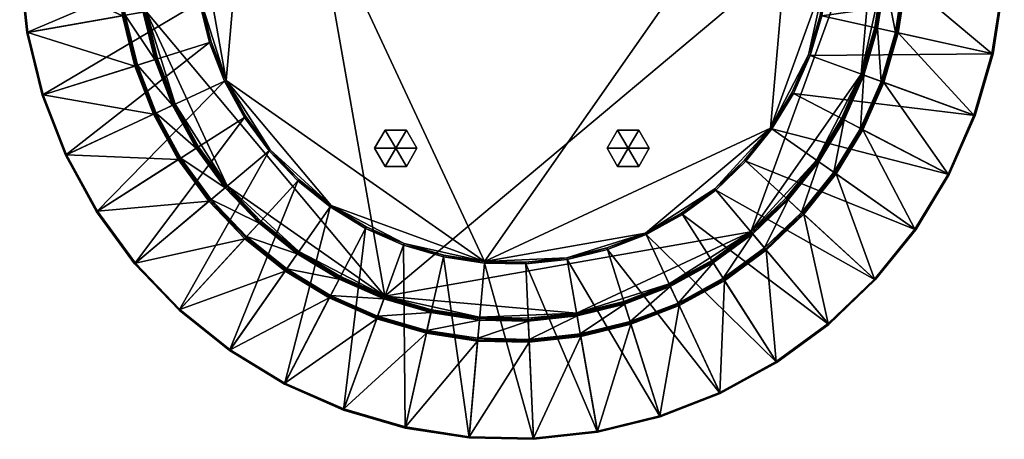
# Model space of a CAD drawing. Header units: millimetres. Extents: x 11262 to 12262, y -3984 to -1514.
# Tile 5 of 6: x 11562 to 11962, y -1914 to -1743. Entities that reach past the tile are written whole.
import ezdxf

# ---------------------------------------------------------------- set-up
doc = ezdxf.new("R2010")
doc.units = ezdxf.units.MM
doc.layers.add('002', color=7, linetype='Continuous', true_color=0x6c0888)

# ---------------------------------------------------------------- blocks, each defined once
blk = doc.blocks.new('Cylinder129')
at = {"color": 0}
mesh = blk.add_polyface(dxfattribs=at)
corners = [(0, 0), (15, 0), (7.5, 12.99), (-7.5, 12.99), (-15, 0), (-7.5, -12.99), (7.5, -12.99), (15, 0, 15), (7.5, 12.99, 15), (-7.5, 12.99, 15), (-15, 0, 15), (-7.5, -12.99, 15), (7.5, -12.99, 15), (0, 0, 15)]
mesh.append_faces([[corners[k] for k in face] for face in [(1, 8, 7), (2, 9, 8), (3, 10, 9), (4, 11, 10), (5, 12, 11), (6, 7, 12)]], dxfattribs={"vtx0": -1, "color": 0})
mesh.append_faces([[corners[k] for k in face] for face in [(0, 2, 1), (0, 3, 2), (0, 4, 3), (0, 5, 4), (0, 6, 5), (0, 1, 6), (13, 7, 8), (13, 8, 9), (13, 9, 10), (13, 10, 11), (13, 11, 12), (13, 12, 7)]], dxfattribs={"vtx0": -1, "vtx2": -1, "color": 0})
mesh.append_faces([[corners[k] for k in face] for face in [(1, 2, 8), (2, 3, 9), (3, 4, 10), (4, 5, 11), (5, 6, 12), (6, 1, 7)]], dxfattribs={"vtx2": -1, "color": 0})

msp = doc.modelspace()

# ---------------------------------------------------------------- block references
at = {"layer": '002', "color": 84, "true_color": 0x1bb11b, "xscale": 0.5721971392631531, "yscale": 0.5721971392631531, "zscale": 0.5590421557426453}
for p in [(11715.02, -1795.47, 37.97), (11809.43, -1795.47, 37.97)]:
    msp.add_blockref('Cylinder129', p, dxfattribs=at)

# ---------------------------------------------------------------- meshes
at = {"layer": '002', "color": 236, "true_color": 0x8d073a}
mesh = msp.add_polyface(dxfattribs=at)
corners = [(11806.07, -1593.26, 46.36), (11821.41, -1600.02, 46.36), (11835.74, -1608.71, 46.36), (11773.4, -1586.02, 46.36), (11848.82, -1619.21, 46.36), (11860.41, -1631.32, 46.36), (11870.33, -1644.84, 46.36), (11878.39, -1659.54, 46.36), (11751.06, -1841.39, 46.36), (11657.24, -1640.19, 46.36), (11860.93, -1630.88, 46.91), (11849.27, -1618.71, 46.91), (11897.46, -1566.12, 437.14), (11836.13, -1608.16, 46.91), (11877.04, -1549.74, 437.14), (11877.87, -1616.67, 177.17), (11864.21, -1602.41, 177.17), (11848.81, -1590.05, 177.17), (11813.86, -1571.85, 177.17), (11910.89, -1687.49, 177.17), (11665.2, -1598.07, 177.17), (11849.47, -1589.11, 381.78), (11864.99, -1601.56, 381.78), (11870.02, -1596.07, 381.78), (11878.31, -1616.3, 381.22), (11864.6, -1601.99, 381.22), (11864.6, -1601.99, 177.73), (11849.14, -1589.58, 381.22), (11849.14, -1589.58, 177.73), (11870.9, -1644.48, 46.91), (11821.72, -1599.42, 46.91), (11806.3, -1592.63, 46.91), (11789.97, -1588.57, 46.36)]
mesh.append_faces([[corners[k] for k in face] for face in [(3, 0, 2), (2, 5, 7), (3, 2, 7), (7, 8, 9), (3, 7, 9), (15, 17, 18), (19, 15, 18), (19, 18, 20)]], dxfattribs={"vtx0": -1, "vtx1": -1, "vtx2": -1, "color": 236})
mesh.append_faces([[corners[k] for k in face] for face in [(0, 1, 2), (2, 4, 5), (5, 6, 7), (10, 11, 12), (11, 13, 14), (15, 16, 17), (21, 22, 23), (24, 25, 26), (25, 27, 28), (28, 26, 25), (5, 10, 29), (29, 6, 5), (4, 11, 10), (10, 5, 4), (2, 13, 11), (11, 4, 2), (1, 30, 13), (13, 2, 1), (0, 31, 30), (30, 1, 0), (31, 0, 32), (22, 25, 24), (25, 22, 21), (21, 27, 25), (26, 16, 15), (16, 26, 28), (28, 17, 16)]], dxfattribs={"vtx2": -1, "color": 236})
mesh = msp.add_polyface(dxfattribs=at)
corners = [(11679.84, -1615.52, 46.36), (11693.36, -1605.61, 46.36), (11708.06, -1597.54, 46.36), (11641.79, -1669.87, 46.36), (11648.54, -1654.52, 46.36), (11657.24, -1640.19, 46.36), (11634.54, -1702.53, 46.36), (11646.07, -1767.87, 46.36), (11773.4, -1586.02, 46.36), (11667.73, -1627.11, 46.36), (11679.41, -1615, 46.91), (11667.23, -1626.66, 46.91), (11614.65, -1578.47, 437.14), (11656.68, -1639.8, 46.91), (11598.26, -1598.89, 437.14), (11710.6, -1855.56, 177.17), (11910.89, -1687.49, 177.17), (11665.2, -1598.07, 177.17), (11638.57, -1627.12, 177.17), (11620.38, -1662.08, 177.17), (11650.93, -1611.72, 177.17), (11631.06, -1621.86, 382.34), (11644.17, -1605.52, 382.34), (11644.17, -1605.52, 437.13), (11659.67, -1591.48, 381.78), (11644.59, -1605.91, 381.78), (11650.09, -1610.95, 381.78), (11637.64, -1626.46, 381.78), (11664.83, -1597.63, 381.22), (11650.51, -1611.33, 381.22), (11650.51, -1611.33, 177.73), (11638.1, -1626.79, 381.22), (11638.1, -1626.79, 177.73), (11647.94, -1654.21, 46.91), (11641.15, -1669.64, 46.91), (11637.1, -1685.96, 46.36), (11693, -1605.04, 46.91)]
mesh.append_faces([[corners[k] for k in face] for face in [(6, 3, 5), (7, 6, 5), (2, 8, 5), (0, 2, 5), (15, 16, 17), (18, 19, 17)]], dxfattribs={"vtx0": -1, "vtx1": -1, "vtx2": -1, "color": 236})
mesh.append_faces([[corners[k] for k in face] for face in [(9, 0, 5), (20, 18, 17)]], dxfattribs={"vtx1": -1, "color": 236})
mesh.append_faces([[corners[k] for k in face] for face in [(0, 1, 2), (3, 4, 5), (10, 11, 12), (11, 13, 14), (21, 22, 23), (24, 25, 26), (27, 26, 25), (28, 29, 30), (29, 31, 32), (32, 30, 29), (4, 33, 13), (13, 5, 4), (3, 34, 33), (33, 4, 3), (34, 3, 35), (0, 10, 36), (36, 1, 0), (9, 11, 10), (10, 0, 9), (5, 13, 11), (11, 9, 5), (25, 22, 21), (26, 29, 28), (29, 26, 27), (27, 31, 29), (30, 20, 17), (20, 30, 32), (32, 18, 20)]], dxfattribs={"vtx2": -1, "color": 236})
mesh = msp.add_polyface(dxfattribs=at)
corners = [(11718.39, -1834.15, 46.36), (11703.05, -1827.39, 46.36), (11688.71, -1818.7, 46.36), (11751.06, -1841.39, 46.36), (11675.64, -1808.2, 46.36), (11664.04, -1796.09, 46.36), (11654.13, -1782.57, 46.36), (11646.07, -1767.87, 46.36), (11657.24, -1640.19, 46.36), (11663.53, -1796.52, 46.91), (11675.18, -1808.7, 46.91), (11627, -1861.28, 437.14), (11688.33, -1819.25, 46.91), (11647.42, -1877.67, 437.14), (11646.59, -1810.74, 177.17), (11660.25, -1825, 177.17), (11675.64, -1837.36, 177.17), (11710.6, -1855.56, 177.17), (11613.57, -1739.92, 177.17), (11665.2, -1598.07, 177.17), (11640, -1816.27, 381.78), (11654.43, -1831.34, 381.78), (11659.47, -1825.84, 381.78), (11674.99, -1838.3, 381.78), (11646.15, -1811.1, 381.22), (11659.86, -1825.42, 381.22), (11659.86, -1825.42, 177.73), (11675.32, -1837.83, 381.22), (11675.32, -1837.83, 177.73), (11653.56, -1782.93, 46.91), (11702.73, -1827.99, 46.91), (11718.16, -1834.78, 46.91), (11734.49, -1838.84, 46.36), (11654.05, -1831.76, 382.34), (11670.38, -1844.87, 382.34)]
mesh.append_faces([[corners[k] for k in face] for face in [(3, 0, 2), (2, 5, 7), (3, 2, 7), (3, 7, 8), (14, 16, 17), (18, 14, 17), (18, 17, 19)]], dxfattribs={"vtx0": -1, "vtx1": -1, "vtx2": -1, "color": 236})
mesh.append_faces([[corners[k] for k in face] for face in [(0, 1, 2), (2, 4, 5), (5, 6, 7), (9, 10, 11), (10, 12, 13), (14, 15, 16), (20, 21, 22), (23, 22, 21), (24, 25, 26), (25, 27, 28), (28, 26, 25), (5, 9, 29), (29, 6, 5), (4, 10, 9), (9, 5, 4), (2, 12, 10), (10, 4, 2), (1, 30, 12), (12, 2, 1), (0, 31, 30), (30, 1, 0), (31, 0, 32), (21, 33, 34), (22, 25, 24), (25, 22, 23), (23, 27, 25), (26, 15, 14), (15, 26, 28), (28, 16, 15)]], dxfattribs={"vtx2": -1, "color": 236})
mesh = msp.add_polyface(dxfattribs=at)
corners = [(11889.91, -1724.88, 46.36), (11887.36, -1741.45, 46.36), (11882.67, -1757.54, 46.36), (11875.92, -1772.89, 46.36), (11867.22, -1787.22, 46.36), (11878.39, -1659.54, 46.36), (11751.06, -1841.39, 46.36), (11867.77, -1787.61, 46.91), (11876.52, -1773.2, 46.91), (11939.78, -1806.13, 437.14), (11885.88, -1800.29, 177.17), (11896.13, -1783.41, 177.17), (11904.08, -1765.33, 177.17), (11859.26, -1829.34, 177.17), (11910.89, -1687.49, 177.17), (11710.6, -1855.56, 177.17), (11893.4, -1805.55, 437.13), (11904.26, -1787.64, 437.13), (11904.26, -1787.64, 382.34), (11892.93, -1805.22, 381.78), (11903.76, -1787.38, 381.78), (11897.14, -1783.94, 381.78), (11905.16, -1765.73, 381.78), (11886.35, -1800.62, 381.22), (11896.64, -1783.67, 381.22), (11896.64, -1783.67, 177.73), (11886.35, -1800.62, 177.73), (11904.62, -1765.53, 381.22), (11904.62, -1765.53, 177.73), (11857.22, -1800.75, 46.91), (11883.3, -1757.77, 46.91), (11888.02, -1741.59, 46.91), (11890.58, -1724.93, 46.91), (11890.28, -1708.11, 46.36), (11890.95, -1708.08, 46.91), (11904.77, -1787.91, 437.69)]
mesh.append_faces([[corners[k] for k in face] for face in [(0, 2, 4), (5, 0, 4), (5, 4, 6), (13, 12, 14), (15, 13, 14)]], dxfattribs={"vtx0": -1, "vtx1": -1, "vtx2": -1, "color": 236})
mesh.append_faces([[corners[k] for k in face] for face in [(0, 1, 2), (2, 3, 4), (7, 8, 9), (10, 11, 12), (16, 17, 18), (19, 20, 21), (22, 21, 20), (23, 24, 25), (25, 26, 23), (24, 27, 28), (28, 25, 24), (4, 7, 29), (3, 8, 7), (7, 4, 3), (2, 30, 8), (8, 3, 2), (1, 31, 30), (30, 2, 1), (0, 32, 31), (31, 1, 0), (33, 34, 32), (32, 0, 33), (35, 17, 16), (18, 20, 19), (21, 24, 23), (24, 21, 22), (22, 27, 24), (10, 26, 25), (25, 11, 10), (11, 25, 28), (28, 12, 11)]], dxfattribs={"vtx2": -1, "color": 236})
mesh = msp.add_polyface(dxfattribs=at)
corners = [(11883.3, -1757.77, 46.91), (11888.02, -1741.59, 46.91), (11957.65, -1757.03, 437.14), (11890.58, -1724.93, 46.91), (11961.63, -1731.15, 437.14), (11962.21, -1704.97, 437.14), (11904.08, -1765.33, 177.17), (11909.6, -1746.38, 177.17), (11912.61, -1726.86, 177.17), (11910.89, -1687.49, 177.17), (11957.19, -1756.93, 437.69), (11961.17, -1731.11, 437.69), (11922.32, -1727.71, 437.69), (11919.12, -1748.49, 437.69), (11961.74, -1704.99, 437.69), (11922.78, -1706.69, 437.69), (11918.56, -1748.36, 437.13), (11921.75, -1727.66, 437.13), (11921.75, -1727.66, 382.34), (11918.56, -1748.36, 382.34), (11922.21, -1706.72, 382.34), (11918, -1748.24, 381.78), (11921.18, -1727.61, 381.78), (11913.75, -1726.96, 381.78), (11910.72, -1746.63, 381.78), (11921.63, -1706.74, 381.78), (11914.18, -1707.07, 381.78), (11910.17, -1746.5, 381.22), (11913.18, -1726.91, 381.22), (11913.18, -1726.91, 177.73), (11910.17, -1746.5, 177.73), (11913.61, -1707.1, 177.73)]
mesh.append_faces([[corners[k] for k in face] for face in [(6, 8, 9)]], dxfattribs={"vtx0": -1, "vtx1": -1, "vtx2": -1, "color": 236})
mesh.append_faces([[corners[k] for k in face] for face in [(0, 1, 2), (1, 3, 4), (4, 2, 1), (5, 4, 3), (6, 7, 8), (10, 11, 12), (12, 13, 10), (11, 14, 15), (15, 12, 11), (16, 17, 18), (18, 19, 16), (20, 18, 17), (21, 22, 23), (23, 24, 21), (22, 25, 26), (26, 23, 22), (27, 28, 29), (29, 30, 27), (31, 29, 28), (10, 2, 4), (4, 11, 10), (11, 4, 5), (16, 13, 12), (12, 17, 16), (17, 12, 15), (21, 19, 18), (18, 22, 21), (22, 18, 20), (27, 24, 23), (23, 28, 27), (28, 23, 26), (30, 7, 6), (7, 30, 29), (29, 8, 7), (8, 29, 31)]], dxfattribs={"vtx2": -1, "color": 236})
mesh = msp.add_polyface(dxfattribs=at)
corners = [(11633.87, -1702.48, 46.91), (11633.51, -1719.32, 46.91), (11562.25, -1722.44, 437.14), (11635.34, -1736.08, 46.91), (11565.1, -1748.46, 437.14), (11571.32, -1773.9, 437.14), (11562.72, -1722.42, 437.69), (11565.57, -1748.38, 437.69), (11603.97, -1741.61, 437.69), (11601.68, -1720.71, 437.69), (11571.77, -1773.75, 437.69), (11608.96, -1762.03, 437.69), (11616.58, -1781.62, 437.69), (11602.71, -1699.75, 437.13), (11602.25, -1720.69, 437.13), (11602.25, -1720.69, 382.34), (11604.53, -1741.51, 437.13), (11604.53, -1741.51, 382.34), (11609.51, -1761.86, 437.13), (11609.51, -1761.86, 382.34), (11602.82, -1720.66, 381.78), (11605.1, -1741.41, 381.78), (11612.44, -1740.12, 381.78), (11610.27, -1720.34, 381.78), (11610.06, -1761.68, 381.78), (11617.17, -1759.44, 381.78), (11611.28, -1700.5, 381.22), (11610.84, -1720.31, 381.22), (11610.84, -1720.31, 177.73), (11563.29, -1696.3, 437.69), (11603.28, -1699.8, 381.78), (11611.42, -1720.29, 177.17), (11611.85, -1700.55, 177.17)]
mesh.append_faces([[corners[k] for k in face] for face in [(0, 1, 2), (1, 3, 4), (4, 2, 1), (5, 4, 3), (6, 7, 8), (8, 9, 6), (7, 10, 11), (11, 8, 7), (12, 11, 10), (13, 14, 15), (14, 16, 17), (17, 15, 14), (16, 18, 19), (19, 17, 16), (20, 21, 22), (22, 23, 20), (21, 24, 25), (26, 27, 28), (2, 6, 29), (6, 2, 4), (4, 7, 6), (7, 4, 5), (5, 10, 7), (9, 14, 13), (14, 9, 8), (8, 16, 14), (16, 8, 11), (11, 18, 16), (15, 20, 30), (20, 15, 17), (17, 21, 20), (21, 17, 19), (19, 24, 21), (23, 27, 26), (27, 23, 22), (28, 31, 32)]], dxfattribs={"vtx2": -1, "color": 236})
mesh = msp.add_polyface(dxfattribs=at)
corners = [(11646.07, -1767.87, 46.36), (11639.99, -1752.25, 46.36), (11636, -1735.96, 46.36), (11634.18, -1719.3, 46.36), (11634.54, -1702.53, 46.36), (11635.34, -1736.08, 46.91), (11639.35, -1752.45, 46.91), (11571.32, -1773.9, 437.14), (11645.46, -1768.16, 46.91), (11580.81, -1798.3, 437.14), (11611.85, -1700.55, 177.17), (11611.42, -1720.29, 177.17), (11613.57, -1739.92, 177.17), (11618.26, -1759.1, 177.17), (11625.42, -1777.5, 177.17), (11617.1, -1781.38, 382.34), (11609.51, -1761.86, 382.34), (11609.51, -1761.86, 437.13), (11617.17, -1759.44, 381.78), (11612.44, -1740.12, 381.78), (11605.1, -1741.41, 381.78), (11624.38, -1777.98, 381.78), (11610.06, -1761.68, 381.78), (11610.84, -1720.31, 381.22), (11613, -1740.02, 381.22), (11613, -1740.02, 177.73), (11610.84, -1720.31, 177.73), (11617.71, -1759.27, 381.22), (11617.71, -1759.27, 177.73), (11624.9, -1777.74, 381.22), (11624.9, -1777.74, 177.73), (11633.51, -1719.32, 46.91), (11654.13, -1782.57, 46.36), (11608.96, -1762.03, 437.69), (11616.58, -1781.62, 437.69)]
mesh.append_faces([[corners[k] for k in face] for face in [(0, 2, 4)]], dxfattribs={"vtx0": -1, "vtx1": -1, "vtx2": -1, "color": 236})
mesh.append_faces([[corners[k] for k in face] for face in [(0, 1, 2), (2, 3, 4), (5, 6, 7), (6, 8, 9), (10, 11, 12), (12, 13, 14), (15, 16, 17), (18, 19, 20), (21, 18, 22), (23, 24, 25), (25, 26, 23), (24, 27, 28), (28, 25, 24), (27, 29, 30), (30, 28, 27), (2, 5, 31), (31, 3, 2), (1, 6, 5), (5, 2, 1), (0, 8, 6), (6, 1, 0), (8, 0, 32), (17, 33, 34), (22, 16, 15), (19, 24, 23), (24, 19, 18), (18, 27, 24), (27, 18, 21), (21, 29, 27), (11, 26, 25), (25, 12, 11), (12, 25, 28), (28, 13, 12), (13, 28, 30), (30, 14, 13)]], dxfattribs={"vtx2": -1, "color": 236})
mesh = msp.add_polyface(dxfattribs=at)
corners = [(11580.81, -1798.3, 437.14), (11571.32, -1773.9, 437.14), (11639.35, -1752.45, 46.91), (11645.46, -1768.16, 46.91), (11653.56, -1782.93, 46.91), (11593.41, -1821.26, 437.14), (11625.42, -1777.5, 177.17), (11634.92, -1794.81, 177.17), (11646.59, -1810.74, 177.17), (11613.57, -1739.92, 177.17), (11571.77, -1773.75, 437.69), (11581.24, -1798.1, 437.69), (11616.58, -1781.62, 437.69), (11626.69, -1800.05, 437.69), (11609.51, -1761.86, 437.13), (11617.1, -1781.38, 437.13), (11617.1, -1781.38, 382.34), (11627.18, -1799.74, 437.13), (11627.18, -1799.74, 382.34), (11639.56, -1816.63, 382.34), (11610.06, -1761.68, 381.78), (11617.62, -1781.14, 381.78), (11624.38, -1777.98, 381.78), (11627.66, -1799.43, 381.78), (11633.95, -1795.43, 381.78), (11645.71, -1811.47, 381.78), (11624.9, -1777.74, 381.22), (11634.43, -1795.12, 381.22), (11634.43, -1795.12, 177.73), (11624.9, -1777.74, 177.73), (11646.15, -1811.1, 177.73), (11654.13, -1782.57, 46.36), (11639.12, -1817, 437.69)]
mesh.append_faces([[corners[k] for k in face] for face in [(9, 6, 8)]], dxfattribs={"vtx0": -1, "vtx1": -1, "vtx2": -1, "color": 236})
mesh.append_faces([[corners[k] for k in face] for face in [(0, 1, 2), (3, 4, 5), (5, 0, 3), (6, 7, 8), (10, 11, 12), (13, 12, 11), (14, 15, 16), (15, 17, 18), (18, 16, 15), (19, 18, 17), (20, 21, 22), (21, 23, 24), (24, 22, 21), (25, 24, 23), (26, 27, 28), (28, 29, 26), (30, 28, 27), (31, 4, 3), (10, 1, 0), (0, 11, 10), (12, 15, 14), (15, 12, 13), (13, 17, 15), (17, 13, 32), (16, 21, 20), (21, 16, 18), (18, 23, 21), (23, 18, 19), (26, 22, 24), (24, 27, 26), (27, 24, 25), (6, 29, 28), (28, 7, 6), (7, 28, 30), (30, 8, 7)]], dxfattribs={"vtx2": -1, "color": 236})
mesh = msp.add_polyface(dxfattribs=at)
corners = [(11939.78, -1806.13, 437.14), (11926.2, -1828.52, 437.14), (11867.77, -1787.61, 46.91), (11876.52, -1773.2, 46.91), (11883.3, -1757.77, 46.91), (11950.33, -1782.17, 437.14), (11957.65, -1757.03, 437.14), (11925.81, -1828.25, 437.69), (11939.36, -1805.91, 437.69), (11904.77, -1787.91, 437.69), (11893.87, -1805.88, 437.69), (11949.88, -1782.01, 437.69), (11913.24, -1768.67, 437.69), (11957.19, -1756.93, 437.69), (11919.12, -1748.49, 437.69), (11904.26, -1787.64, 437.13), (11912.7, -1768.47, 437.13), (11912.7, -1768.47, 382.34), (11904.26, -1787.64, 382.34), (11918.56, -1748.36, 437.13), (11918.56, -1748.36, 382.34), (11903.76, -1787.38, 381.78), (11912.16, -1768.28, 381.78), (11905.16, -1765.73, 381.78), (11918, -1748.24, 381.78), (11910.72, -1746.63, 381.78), (11904.62, -1765.53, 381.22), (11910.17, -1746.5, 381.22), (11910.17, -1746.5, 177.73), (11904.62, -1765.53, 177.73), (11904.08, -1765.33, 177.17)]
mesh.append_faces([[corners[k] for k in face] for face in [(0, 1, 2), (3, 4, 5), (5, 0, 3), (6, 5, 4), (7, 8, 9), (9, 10, 7), (8, 11, 12), (12, 9, 8), (11, 13, 14), (14, 12, 11), (15, 16, 17), (17, 18, 15), (16, 19, 20), (20, 17, 16), (21, 22, 23), (22, 24, 25), (25, 23, 22), (26, 27, 28), (28, 29, 26), (7, 1, 0), (0, 8, 7), (8, 0, 5), (5, 11, 8), (11, 5, 6), (6, 13, 11), (15, 9, 12), (12, 16, 15), (16, 12, 14), (14, 19, 16), (21, 18, 17), (17, 22, 21), (22, 17, 20), (20, 24, 22), (26, 23, 25), (25, 27, 26), (30, 29, 28)]], dxfattribs={"vtx2": -1, "color": 236})
mesh = msp.add_polyface(dxfattribs=at)
corners = [(11867.22, -1787.22, 46.36), (11856.73, -1800.3, 46.36), (11844.62, -1811.89, 46.36), (11831.09, -1821.8, 46.36), (11816.4, -1829.87, 46.36), (11751.06, -1841.39, 46.36), (11845.05, -1812.41, 46.91), (11857.22, -1800.75, 46.91), (11909.81, -1848.94, 437.14), (11867.77, -1787.61, 46.91), (11926.2, -1828.52, 437.14), (11859.26, -1829.34, 177.17), (11873.52, -1815.69, 177.17), (11885.88, -1800.29, 177.17), (11904.08, -1765.33, 177.17), (11880.29, -1821.89, 437.13), (11893.4, -1805.55, 437.13), (11893.4, -1805.55, 382.34), (11880.29, -1821.89, 382.34), (11904.26, -1787.64, 382.34), (11864.79, -1835.93, 381.78), (11879.87, -1821.5, 381.78), (11874.37, -1816.46, 381.78), (11892.93, -1805.22, 381.78), (11886.82, -1800.95, 381.78), (11897.14, -1783.94, 381.78), (11859.63, -1829.78, 381.22), (11873.95, -1816.08, 381.22), (11873.95, -1816.08, 177.73), (11886.35, -1800.62, 381.22), (11886.35, -1800.62, 177.73), (11831.46, -1822.37, 46.91), (11880.71, -1822.27, 437.69), (11893.87, -1805.88, 437.69), (11904.77, -1787.91, 437.69)]
mesh.append_faces([[corners[k] for k in face] for face in [(0, 2, 4), (0, 4, 5), (11, 13, 14)]], dxfattribs={"vtx0": -1, "vtx1": -1, "vtx2": -1, "color": 236})
mesh.append_faces([[corners[k] for k in face] for face in [(0, 1, 2), (2, 3, 4), (6, 7, 8), (7, 9, 10), (11, 12, 13), (15, 16, 17), (17, 18, 15), (19, 17, 16), (20, 21, 22), (21, 23, 24), (24, 22, 21), (25, 24, 23), (26, 27, 28), (27, 29, 30), (30, 28, 27), (2, 6, 31), (31, 3, 2), (1, 7, 6), (6, 2, 1), (7, 1, 0), (15, 32, 33), (33, 16, 15), (16, 33, 34), (21, 18, 17), (17, 23, 21), (23, 17, 19), (22, 27, 26), (27, 22, 24), (24, 29, 27), (29, 24, 25), (28, 12, 11), (12, 28, 30), (30, 13, 12)]], dxfattribs={"vtx2": -1, "color": 236})
mesh = msp.add_polyface(dxfattribs=at)
corners = [(11653.56, -1782.93, 46.91), (11663.53, -1796.52, 46.91), (11608.89, -1842.37, 437.14), (11593.41, -1821.26, 437.14), (11627, -1861.28, 437.14), (11647.42, -1877.67, 437.14), (11675.18, -1808.7, 46.91), (11581.24, -1798.1, 437.69), (11593.81, -1821, 437.69), (11626.69, -1800.05, 437.69), (11609.25, -1842.07, 437.69), (11639.12, -1817, 437.69), (11627.32, -1860.94, 437.69), (11653.66, -1832.19, 437.69), (11647.69, -1877.29, 437.69), (11670.05, -1845.34, 437.69), (11627.18, -1799.74, 437.13), (11639.56, -1816.63, 437.13), (11639.56, -1816.63, 382.34), (11654.05, -1831.76, 437.13), (11654.05, -1831.76, 382.34), (11627.66, -1799.43, 381.78), (11640, -1816.27, 381.78), (11645.71, -1811.47, 381.78), (11659.47, -1825.84, 381.78), (11634.43, -1795.12, 381.22), (11646.15, -1811.1, 381.22), (11646.15, -1811.1, 177.73), (11659.86, -1825.42, 177.73), (11580.81, -1798.3, 437.14), (11654.43, -1831.34, 381.78), (11646.59, -1810.74, 177.17)]
mesh.append_faces([[corners[k] for k in face] for face in [(0, 1, 2), (2, 3, 0), (4, 2, 1), (5, 4, 6), (7, 8, 9), (8, 10, 11), (11, 9, 8), (10, 12, 13), (13, 11, 10), (12, 14, 15), (15, 13, 12), (16, 17, 18), (17, 19, 20), (20, 18, 17), (21, 22, 23), (24, 23, 22), (25, 26, 27), (28, 27, 26), (7, 29, 3), (3, 8, 7), (8, 3, 2), (2, 10, 8), (10, 2, 4), (4, 12, 10), (12, 4, 5), (5, 14, 12), (11, 17, 16), (17, 11, 13), (13, 19, 17), (18, 22, 21), (22, 18, 20), (20, 30, 22), (23, 26, 25), (26, 23, 24), (31, 27, 28)]], dxfattribs={"vtx2": -1, "color": 236})
mesh = msp.add_polyface(dxfattribs=at)
corners = [(11831.46, -1822.37, 46.91), (11845.05, -1812.41, 46.91), (11890.89, -1867.04, 437.14), (11869.78, -1882.52, 437.14), (11909.81, -1848.94, 437.14), (11926.2, -1828.52, 437.14), (11857.22, -1800.75, 46.91), (11846.62, -1894.69, 437.69), (11869.53, -1882.13, 437.69), (11848.57, -1849.24, 437.69), (11890.59, -1866.68, 437.69), (11865.53, -1836.81, 437.69), (11909.46, -1848.62, 437.69), (11880.71, -1822.27, 437.69), (11925.81, -1828.25, 437.69), (11893.87, -1805.88, 437.69), (11848.27, -1848.76, 437.13), (11865.16, -1836.37, 437.13), (11865.16, -1836.37, 382.34), (11880.29, -1821.89, 437.13), (11880.29, -1821.89, 382.34), (11847.96, -1848.27, 381.78), (11864.79, -1835.93, 381.78), (11860, -1830.22, 381.78), (11874.37, -1816.46, 381.78), (11843.64, -1841.5, 381.22), (11859.63, -1829.78, 381.22), (11859.63, -1829.78, 177.73), (11873.95, -1816.08, 177.73), (11846.82, -1895.12, 437.14), (11879.87, -1821.5, 381.78), (11859.26, -1829.34, 177.17)]
mesh.append_faces([[corners[k] for k in face] for face in [(0, 1, 2), (2, 3, 0), (4, 2, 1), (5, 4, 6), (7, 8, 9), (8, 10, 11), (11, 9, 8), (10, 12, 13), (13, 11, 10), (12, 14, 15), (15, 13, 12), (16, 17, 18), (17, 19, 20), (20, 18, 17), (21, 22, 23), (24, 23, 22), (25, 26, 27), (28, 27, 26), (7, 29, 3), (3, 8, 7), (8, 3, 2), (2, 10, 8), (10, 2, 4), (4, 12, 10), (12, 4, 5), (5, 14, 12), (16, 9, 11), (11, 17, 16), (17, 11, 13), (13, 19, 17), (18, 22, 21), (22, 18, 20), (20, 30, 22), (23, 26, 25), (26, 23, 24), (31, 27, 28)]], dxfattribs={"vtx2": -1, "color": 236})
mesh = msp.add_polyface(dxfattribs=at)
corners = [(11669.8, -1891.26, 437.14), (11647.42, -1877.67, 437.14), (11688.33, -1819.25, 46.91), (11693.77, -1901.8, 437.14), (11702.73, -1827.99, 46.91), (11718.9, -1909.13, 437.14), (11718.16, -1834.78, 46.91), (11647.69, -1877.29, 437.69), (11670.02, -1890.84, 437.69), (11688.02, -1856.25, 437.69), (11670.05, -1845.34, 437.69), (11693.93, -1901.36, 437.69), (11707.27, -1864.71, 437.69), (11719.01, -1908.67, 437.69), (11727.45, -1870.6, 437.69), (11688.29, -1855.74, 437.13), (11707.46, -1864.18, 437.13), (11707.46, -1864.18, 382.34), (11688.29, -1855.74, 382.34), (11727.57, -1870.04, 437.13), (11727.57, -1870.04, 382.34), (11688.55, -1855.23, 381.78), (11707.66, -1863.64, 381.78), (11710.21, -1856.63, 381.78), (11727.69, -1869.48, 381.78), (11729.31, -1862.2, 381.78), (11710.4, -1856.09, 381.22), (11729.43, -1861.64, 381.22), (11729.43, -1861.64, 177.73), (11710.4, -1856.09, 177.73), (11710.6, -1855.56, 177.17), (11729.56, -1861.08, 177.17)]
mesh.append_faces([[corners[k] for k in face] for face in [(0, 1, 2), (3, 0, 4), (5, 3, 6), (7, 8, 9), (9, 10, 7), (8, 11, 12), (12, 9, 8), (11, 13, 14), (14, 12, 11), (15, 16, 17), (17, 18, 15), (16, 19, 20), (20, 17, 16), (21, 22, 23), (22, 24, 25), (25, 23, 22), (26, 27, 28), (28, 29, 26), (7, 1, 0), (0, 8, 7), (8, 0, 3), (3, 11, 8), (11, 3, 5), (5, 13, 11), (15, 9, 12), (12, 16, 15), (16, 12, 14), (14, 19, 16), (21, 18, 17), (17, 22, 21), (22, 17, 20), (20, 24, 22), (26, 23, 25), (25, 27, 26), (30, 29, 28), (28, 31, 30)]], dxfattribs={"vtx2": -1, "color": 236})
mesh = msp.add_polyface(dxfattribs=at)
corners = [(11751.06, -1841.39, 46.36), (11734.49, -1838.84, 46.36), (11718.39, -1834.15, 46.36), (11688.33, -1819.25, 46.91), (11702.73, -1827.99, 46.91), (11669.8, -1891.26, 437.14), (11718.16, -1834.78, 46.91), (11693.77, -1901.8, 437.14), (11675.64, -1837.36, 177.17), (11692.53, -1847.6, 177.17), (11710.6, -1855.56, 177.17), (11654.05, -1831.76, 437.13), (11670.38, -1844.87, 437.13), (11670.38, -1844.87, 382.34), (11654.05, -1831.76, 382.34), (11688.29, -1855.74, 437.13), (11688.29, -1855.74, 382.34), (11654.43, -1831.34, 381.78), (11670.71, -1844.41, 381.78), (11674.99, -1838.3, 381.78), (11688.55, -1855.23, 381.78), (11692, -1848.62, 381.78), (11710.21, -1856.63, 381.78), (11675.32, -1837.83, 381.22), (11692.26, -1848.11, 381.22), (11692.26, -1848.11, 177.73), (11675.32, -1837.83, 177.73), (11710.4, -1856.09, 381.22), (11710.4, -1856.09, 177.73), (11734.34, -1839.5, 46.91), (11751, -1842.06, 46.91), (11767.82, -1841.75, 46.36), (11767.85, -1842.43, 46.91), (11653.66, -1832.19, 437.69), (11670.05, -1845.34, 437.69), (11688.02, -1856.25, 437.69)]
mesh.append_faces([[corners[k] for k in face] for face in [(0, 1, 2), (3, 4, 5), (4, 6, 7), (8, 9, 10), (11, 12, 13), (13, 14, 11), (12, 15, 16), (16, 13, 12), (17, 18, 19), (18, 20, 21), (21, 19, 18), (22, 21, 20), (23, 24, 25), (25, 26, 23), (24, 27, 28), (28, 25, 24), (1, 29, 6), (0, 30, 29), (29, 1, 0), (31, 32, 30), (30, 0, 31), (11, 33, 34), (34, 12, 11), (12, 34, 35), (35, 15, 12), (13, 18, 17), (18, 13, 16), (16, 20, 18), (23, 19, 21), (21, 24, 23), (24, 21, 22), (22, 27, 24), (8, 26, 25), (25, 9, 8), (9, 25, 28), (28, 10, 9)]], dxfattribs={"vtx2": -1, "color": 236})
mesh = msp.add_polyface(dxfattribs=at)
corners = [(11816.4, -1829.87, 46.36), (11800.77, -1835.94, 46.36), (11784.49, -1839.93, 46.36), (11767.82, -1841.75, 46.36), (11751.06, -1841.39, 46.36), (11784.6, -1840.59, 46.91), (11800.97, -1836.59, 46.91), (11822.42, -1904.61, 437.14), (11749.07, -1864.08, 177.17), (11768.81, -1864.52, 177.17), (11788.44, -1862.37, 177.17), (11807.62, -1857.67, 177.17), (11826.02, -1850.52, 177.17), (11710.6, -1855.56, 177.17), (11859.26, -1829.34, 177.17), (11829.9, -1858.83, 382.34), (11810.38, -1866.42, 382.34), (11810.38, -1866.42, 437.13), (11807.97, -1858.77, 381.78), (11788.64, -1863.49, 381.78), (11789.94, -1870.84, 381.78), (11826.51, -1851.55, 381.78), (11810.21, -1865.88, 381.78), (11768.84, -1865.09, 381.22), (11788.54, -1862.93, 381.22), (11788.54, -1862.93, 177.73), (11768.84, -1865.09, 177.73), (11807.79, -1858.22, 381.22), (11807.79, -1858.22, 177.73), (11826.27, -1851.04, 381.22), (11826.27, -1851.04, 177.73), (11767.85, -1842.43, 46.91), (11816.68, -1830.48, 46.91), (11831.09, -1821.8, 46.36), (11810.55, -1866.97, 437.69), (11830.14, -1859.35, 437.69)]
mesh.append_faces([[corners[k] for k in face] for face in [(0, 2, 4), (13, 10, 14)]], dxfattribs={"vtx0": -1, "vtx1": -1, "vtx2": -1, "color": 236})
mesh.append_faces([[corners[k] for k in face] for face in [(0, 1, 2), (2, 3, 4), (5, 6, 7), (8, 9, 10), (10, 11, 12), (15, 16, 17), (18, 19, 20), (21, 18, 22), (23, 24, 25), (25, 26, 23), (24, 27, 28), (28, 25, 24), (27, 29, 30), (30, 28, 27), (2, 5, 31), (31, 3, 2), (1, 6, 5), (5, 2, 1), (0, 32, 6), (6, 1, 0), (32, 0, 33), (17, 34, 35), (22, 16, 15), (19, 24, 23), (24, 19, 18), (18, 27, 24), (27, 18, 21), (21, 29, 27), (9, 26, 25), (25, 10, 9), (10, 25, 28), (28, 11, 10), (11, 28, 30), (30, 12, 11)]], dxfattribs={"vtx2": -1, "color": 236})
mesh = msp.add_polyface(dxfattribs=at)
corners = [(11800.97, -1836.59, 46.91), (11816.68, -1830.48, 46.91), (11846.82, -1895.12, 437.14), (11822.42, -1904.61, 437.14), (11831.46, -1822.37, 46.91), (11869.78, -1882.52, 437.14), (11826.02, -1850.52, 177.17), (11843.34, -1841.02, 177.17), (11859.26, -1829.34, 177.17), (11788.44, -1862.37, 177.17), (11822.28, -1904.16, 437.69), (11846.62, -1894.69, 437.69), (11830.14, -1859.35, 437.69), (11848.57, -1849.24, 437.69), (11810.38, -1866.42, 437.13), (11829.9, -1858.83, 437.13), (11829.9, -1858.83, 382.34), (11848.27, -1848.76, 437.13), (11848.27, -1848.76, 382.34), (11865.16, -1836.37, 382.34), (11810.21, -1865.88, 381.78), (11829.66, -1858.31, 381.78), (11826.51, -1851.55, 381.78), (11847.96, -1848.27, 381.78), (11843.95, -1841.98, 381.78), (11860, -1830.22, 381.78), (11826.27, -1851.04, 381.22), (11843.64, -1841.5, 381.22), (11843.64, -1841.5, 177.73), (11826.27, -1851.04, 177.73), (11859.63, -1829.78, 177.73), (11831.09, -1821.8, 46.36)]
mesh.append_faces([[corners[k] for k in face] for face in [(9, 6, 8)]], dxfattribs={"vtx0": -1, "vtx1": -1, "vtx2": -1, "color": 236})
mesh.append_faces([[corners[k] for k in face] for face in [(0, 1, 2), (2, 3, 0), (1, 4, 5), (5, 2, 1), (6, 7, 8), (10, 11, 12), (13, 12, 11), (14, 15, 16), (15, 17, 18), (18, 16, 15), (19, 18, 17), (20, 21, 22), (21, 23, 24), (24, 22, 21), (25, 24, 23), (26, 27, 28), (28, 29, 26), (30, 28, 27), (31, 4, 1), (10, 3, 2), (2, 11, 10), (12, 15, 14), (15, 12, 13), (13, 17, 15), (16, 21, 20), (21, 16, 18), (18, 23, 21), (23, 18, 19), (26, 22, 24), (24, 27, 26), (27, 24, 25), (6, 29, 28), (28, 7, 6), (7, 28, 30), (30, 8, 7)]], dxfattribs={"vtx2": -1, "color": 236})
mesh = msp.add_polyface(dxfattribs=at)
corners = [(11718.16, -1834.78, 46.91), (11734.34, -1839.5, 46.91), (11718.9, -1909.13, 437.14), (11751, -1842.06, 46.91), (11744.78, -1913.11, 437.14), (11770.96, -1913.68, 437.14), (11710.6, -1855.56, 177.17), (11729.56, -1861.08, 177.17), (11749.07, -1864.08, 177.17), (11788.44, -1862.37, 177.17), (11719.01, -1908.67, 437.69), (11744.82, -1912.64, 437.69), (11748.22, -1873.79, 437.69), (11727.45, -1870.6, 437.69), (11770.94, -1913.21, 437.69), (11769.24, -1874.25, 437.69), (11727.57, -1870.04, 437.13), (11748.27, -1873.22, 437.13), (11748.27, -1873.22, 382.34), (11727.57, -1870.04, 382.34), (11769.21, -1873.68, 437.13), (11769.21, -1873.68, 382.34), (11727.69, -1869.48, 381.78), (11748.32, -1872.65, 381.78), (11748.97, -1865.23, 381.78), (11729.31, -1862.2, 381.78), (11769.19, -1873.11, 381.78), (11768.86, -1865.66, 381.78), (11729.43, -1861.64, 381.22), (11749.02, -1864.66, 381.22), (11749.02, -1864.66, 177.73), (11729.43, -1861.64, 177.73), (11768.84, -1865.09, 177.73)]
mesh.append_faces([[corners[k] for k in face] for face in [(6, 8, 9)]], dxfattribs={"vtx0": -1, "vtx1": -1, "vtx2": -1, "color": 236})
mesh.append_faces([[corners[k] for k in face] for face in [(0, 1, 2), (1, 3, 4), (4, 2, 1), (5, 4, 3), (6, 7, 8), (10, 11, 12), (12, 13, 10), (11, 14, 15), (15, 12, 11), (16, 17, 18), (18, 19, 16), (17, 20, 21), (21, 18, 17), (22, 23, 24), (24, 25, 22), (23, 26, 27), (27, 24, 23), (28, 29, 30), (30, 31, 28), (32, 30, 29), (10, 2, 4), (4, 11, 10), (11, 4, 5), (16, 13, 12), (12, 17, 16), (17, 12, 15), (22, 19, 18), (18, 23, 22), (23, 18, 21), (28, 25, 24), (24, 29, 28), (29, 24, 27), (7, 31, 30), (30, 8, 7), (8, 30, 32)]], dxfattribs={"vtx2": -1, "color": 236})
mesh = msp.add_polyface(dxfattribs=at)
corners = [(11751, -1842.06, 46.91), (11767.85, -1842.43, 46.91), (11770.96, -1913.68, 437.14), (11784.6, -1840.59, 46.91), (11796.99, -1910.83, 437.14), (11822.42, -1904.61, 437.14), (11770.94, -1913.21, 437.69), (11796.91, -1910.37, 437.69), (11790.13, -1871.96, 437.69), (11769.24, -1874.25, 437.69), (11822.28, -1904.16, 437.69), (11810.55, -1866.97, 437.69), (11830.14, -1859.35, 437.69), (11769.21, -1873.68, 437.13), (11790.04, -1871.4, 437.13), (11790.04, -1871.4, 382.34), (11769.21, -1873.68, 382.34), (11810.38, -1866.42, 437.13), (11810.38, -1866.42, 382.34), (11769.19, -1873.11, 381.78), (11789.94, -1870.84, 381.78), (11788.64, -1863.49, 381.78), (11768.86, -1865.66, 381.78), (11810.21, -1865.88, 381.78), (11807.97, -1858.77, 381.78), (11749.02, -1864.66, 381.22), (11768.84, -1865.09, 381.22), (11768.84, -1865.09, 177.73), (11744.82, -1912.64, 437.69), (11748.27, -1873.22, 437.13), (11748.32, -1872.65, 381.78), (11768.81, -1864.52, 177.17), (11749.07, -1864.08, 177.17)]
mesh.append_faces([[corners[k] for k in face] for face in [(0, 1, 2), (1, 3, 4), (4, 2, 1), (5, 4, 3), (6, 7, 8), (8, 9, 6), (7, 10, 11), (11, 8, 7), (12, 11, 10), (13, 14, 15), (15, 16, 13), (14, 17, 18), (18, 15, 14), (19, 20, 21), (21, 22, 19), (20, 23, 24), (25, 26, 27), (2, 6, 28), (6, 2, 4), (4, 7, 6), (7, 4, 5), (5, 10, 7), (9, 13, 29), (13, 9, 8), (8, 14, 13), (14, 8, 11), (11, 17, 14), (16, 19, 30), (19, 16, 15), (15, 20, 19), (20, 15, 18), (18, 23, 20), (22, 26, 25), (26, 22, 21), (27, 31, 32)]], dxfattribs={"vtx2": -1, "color": 236})

doc.saveas('drawing.dxf')
